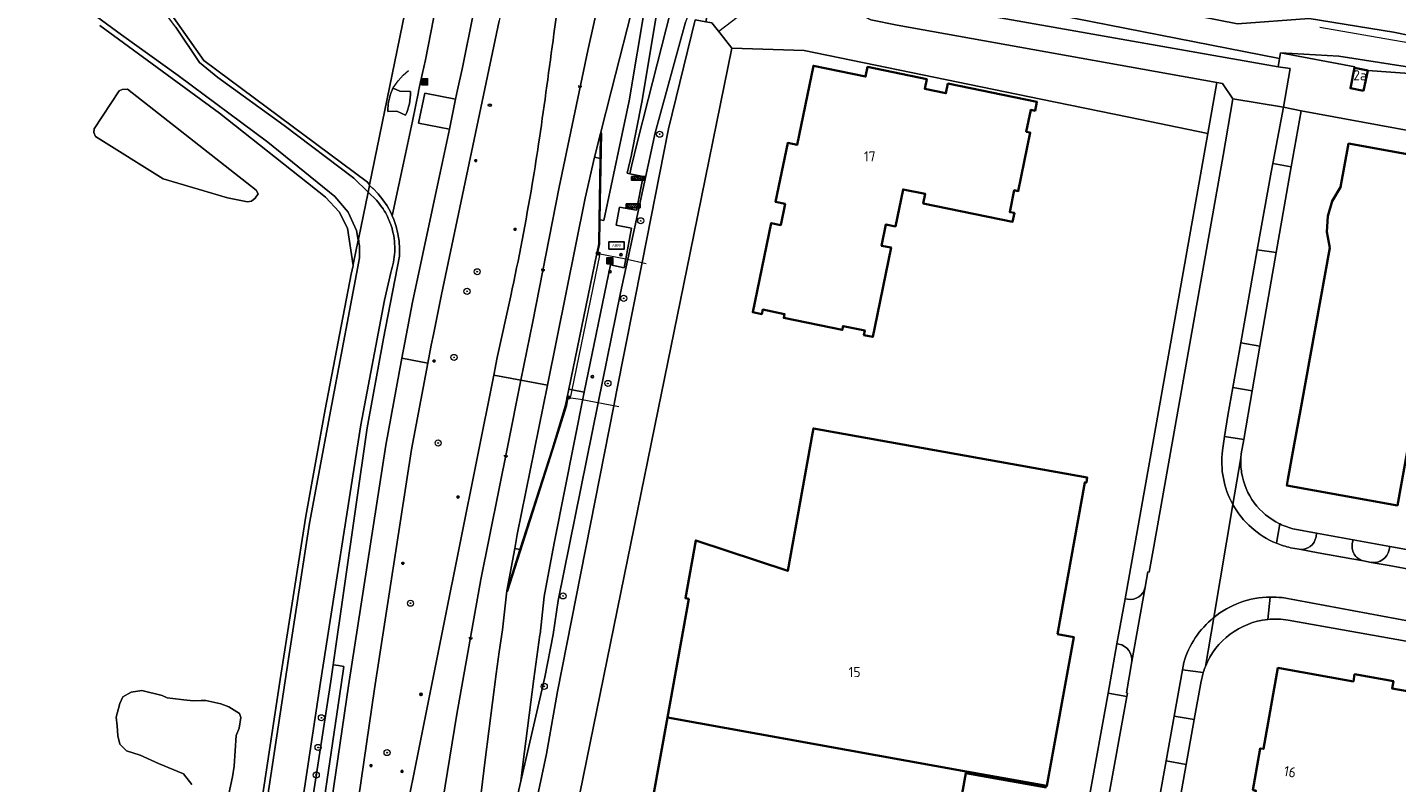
# Model space of a CAD drawing. Header units: metres. Extents: x 149984 to 156489, y 469398 to 478068.
# Tile 203 of 256: x 154208 to 154388, y 471512 to 471612. Entities that reach past the tile are written whole.
import ezdxf
from ezdxf.enums import TextEntityAlignment as Align

# ---------------------------------------------------------------- set-up
doc = ezdxf.new("R2010")
doc.units = ezdxf.units.M
doc.header["$LTSCALE"] = 0.75
for name, color, linetype, lineweight in [('B-WE-GK-BESCHOEIING-G', 252, 'GK-BESCHOEIING-SO', 18), ('B-WE-GR-BEPLANTING_CULTUUR_HEESTERS-GV', 252, 'Continuous', 18), ('B-WE-GR-BOOM-S', 252, 'Continuous', 25), ('B-WE-GR-GROENVOORZIENING-GV', 252, 'Continuous', 18), ('B-WE-IE-MEUBILAIR-S', 252, 'Continuous', 25), ('B-WE-IE-MEUBILAIR_WEGMEUBILAIR-GV', 252, 'Continuous', 18), ('B-WE-IE-MEUBILAIR_WEGMEUBILAIR-S', 252, 'Continuous', 25), ('B-WE-IE-MEUBILAIR_WEGMEUBILAIR_AFVALBAK-S', 252, 'Continuous', 25), ('B-WE-IE-TERREINAFSCHEIDING_KUNSTMATIG_HEKWERK-G', 252, 'IE-TERREINAFSCHEIDING_KUNSTMATIG-SO', 18), ('B-WE-KW-KUNSTWERK_DUIKER-G', 6, 'Continuous', 18), ('B-WE-OG-BEBOUWING-GV', 6, 'Continuous', 35), ('B-WE-OG-BEBOUWING-T18', 1, 'Continuous', 18), ('B-WE-OG-BEBOUWING_LOODS-GV', 6, 'Continuous', 18), ('B-WE-OG-TERREIN_BEGROEID-GV', 252, 'Continuous', 18), ('B-WE-OG-TERREIN_ERF-GV', 252, 'Continuous', 18), ('B-WE-OG-TERREIN_OEVER-GV', 252, 'Continuous', 18), ('B-WE-OG-WATER-GV', 252, 'Continuous', 18), ('B-WE-OG-WATER_MEER-GV', 252, 'Continuous', 18), ('B-WE-OG-WATER_SLOOT-GV', 252, 'Continuous', 18), ('B-WE-VH-GESLOTENVERHARDING-GV', 252, 'Continuous', 18), ('B-WE-VH-GESLOTENVERHARDING_ASFALT-GV', 252, 'Continuous', 18), ('B-WE-VH-OPENVERHARDING-GV', 252, 'Continuous', 18), ('B-WE-VH-OPENVERHARDING_BETONSTRAATSTEEN-GV', 252, 'Continuous', 18), ('B-WE-VH-OPENVERHARDING_TEGEL-GV', 252, 'Continuous', 18)]:
    doc.layers.add(name, color=color, linetype=linetype, lineweight=lineweight)
doc.styles.add('NLCS-ISO', font='NLCS-ISO.ttf')
doc.styles.add('NLCS-ISO-M750-T18', font='NLCS-ISO.ttf', dxfattribs={"height": 1.35})
doc.linetypes.add('GK-BESCHOEIING-SO', pattern='A,18,-3,[1,NLCS.SHX,S=0.6,R=0,X=0,Y=0],-3', length=24)
doc.linetypes.add('IE-TERREINAFSCHEIDING_KUNSTMATIG-SO', pattern='A,4,[82,NLCS.SHX,S=0.75,R=90,X=0,Y=0],4,-2', length=10)

# ---------------------------------------------------------------- blocks, each defined once
blk = doc.blocks.new('SIE-WEG_AFVALBAK-SO')
h = blk.add_hatch(color=256)
h.dxf.hatch_style = 1
h.paths.add_polyline_path([(-1.5, -1.5), (1.5, -1.5), (1.5, 1.5), (-1.5, 1.5)])
for points in [[(-2, -2), (2, -2), (2, 2), (-2, 2)], [(-1.5, -1.5), (1.5, -1.5), (1.5, 1.5), (-1.5, 1.5)]]:
    blk.add_lwpolyline(points, close=True)
blk = doc.blocks.new('SIE-MEUBILAIR_BORD_VERKEER-SO')
blk.add_lwpolyline([(-0.5625, -0.5625), (0.5625, -0.5625), (0.5625, 0.5625), (-0.5625, 0.5625)], close=True)
at = {"style": 'NLCS-ISO'}
blk.add_text('vb', height=0.75, dxfattribs=at).set_placement((0, 0), align=Align.MIDDLE_CENTER)
blk = doc.blocks.new('SIE-MEUBILAIR_PAAL_HALTEPAAL-SO')
blk.add_circle((0, 0), 0.75)
at = {"style": 'NLCS-ISO'}
blk.add_text('ht', height=0.75, dxfattribs=at).set_placement((0, 0.06), align=Align.MIDDLE_CENTER)
blk = doc.blocks.new('SIE-MEUBILAIR_PAAL-SO')
blk.add_circle((0, 0), 0.75)
blk = doc.blocks.new('SIE-MEUBILAIR_PAAL_VERKEERSBORD-SO')
blk.add_circle((0, 0), 0.75)
at = {"style": 'NLCS-ISO'}
blk.add_text('vb', height=0.75, dxfattribs=at).set_placement((0, 0.07), align=Align.MIDDLE_CENTER)
blk = doc.blocks.new('SIE-MEUBILAIR_PAAL_HECTOMETER-SO')
blk.add_circle((0, 0), 0.75)
at = {"style": 'NLCS-ISO'}
blk.add_text('hm', height=0.75, dxfattribs=at).set_placement((0.16, 0.07), align=Align.MIDDLE_CENTER)
blk = doc.blocks.new('SIE-MEUBILAIR_PAAL_LICHTMAST-SO')
for points in [[(-0.62, 0), (-1, 0)], [(-0.71, 0.71), (-0.44, 0.44)], [(0, 1), (0, 0.62)], [(0.44, 0.44), (0.71, 0.71)], [(1, 0), (0.62, 0)], [(-0.71, -0.71), (-0.44, -0.44)], [(0, -0.62), (0, -1)], [(0.44, -0.44), (0.71, -0.71)]]:
    blk.add_lwpolyline(points)
blk.add_circle((0, 0), 0.5)
blk = doc.blocks.new('SIE-MEUBILAIR_PUT_KOLK-SO')
blk.add_ellipse((0, 0), major_axis=(1.25, 0), ratio=0.54)
at = {"style": 'NLCS-ISO'}
blk.add_text('klk', height=0.75, dxfattribs=at).set_placement((0.03, 0), align=Align.MIDDLE_CENTER)
blk = doc.blocks.new('SIE-WEG_ABRI-SO')
blk.add_lwpolyline([(-5, -2.5), (5, -2.5), (5, 2.5), (-5, 2.5)], close=True)
at = {"style": 'NLCS-ISO'}
blk.add_text('ABRI', height=1.8, dxfattribs=at).set_placement((0, 0), align=Align.MIDDLE_CENTER)
blk = doc.blocks.new('SIE-WEG_FIETSREK-SO')
for p, q in [((-4.5, 1.25), (-2, -1.25)), ((-4.5, 0), (-3.25, -1.25)), ((-3.25, 1.25), (-0.75, -1.25)), ((-2, 1.25), (0.5, -1.25)), ((-0.75, 1.25), (1.75, -1.25)), ((0.5, 1.25), (3, -1.25)), ((1.76, 1.25), (4.26, -1.25)), ((3.01, 1.25), (4.5, -0.24)), ((4.26, 1.25), (4.5, 1.01))]:
    blk.add_line(p, q)
at = {"flags": 128}
blk.add_lwpolyline([(4.51, -1.25), (-4.51, -1.25), (-4.51, 1.25), (4.51, 1.25), (4.51, -1.25)], close=True, dxfattribs=at)
blk = doc.blocks.new('SIE-MEUBILAIR_LICHTPUNT-SO')
at = {"color": 0, "linetype": 'ByBlock', "lineweight": 18}
for points in [[(-0.62, 0), (-1.25, 0)], [(0.62, 0), (1.25, 0)], [(-0.46, -0.43), (-0.92, -0.85)], [(0, -0.62), (0, -1.25)], [(0.46, -0.43), (0.92, -0.85)]]:
    blk.add_lwpolyline(points, dxfattribs=at)
blk.add_lwpolyline([(0, 0), (0.62, 0, -1), (-0.62, 0)], format="xyb", close=True, dxfattribs=at)
blk = doc.blocks.new('SGR-BOOM_GBKN-SO')
at = {"linetype": 'ByBlock', "lineweight": 18}
h = blk.add_hatch(color=0, dxfattribs=at)
h.dxf.hatch_style = 1
edge = h.paths.add_edge_path()
edge.add_arc((0, 0), 0.25, 0, 360)
at = {"color": 0, "linetype": 'ByBlock', "lineweight": 18}
for radius in [2, 0.25]:
    blk.add_circle((0, 0), radius, dxfattribs=at)
at = {"color": 0, "linetype": 'ByBlock', "lineweight": 18, "style": 'NLCS-ISO'}
blk.add_attdef('SOORT', (2.5, 0), '', height=1.5, dxfattribs=at)

msp = doc.modelspace()

# ---------------------------------------------------------------- linework, layer by layer
at = {"layer": 'B-WE-GK-BESCHOEIING-G', "flags": 128}
msp.add_lwpolyline([(154389.969, 471609.978), (154378.35, 471611.971)], dxfattribs=at)
at = {"layer": 'B-WE-GR-BEPLANTING_CULTUUR_HEESTERS-GV', "flags": 128}
msp.add_lwpolyline([(154220.424, 471603.817), (154220.036, 471603.656), (154216.749, 471598.631), (154216.714, 471598.155), (154216.906, 471597.637), (154225.853, 471592.043), (154234.307, 471589.526), (154236.945, 471588.991), (154237.481, 471589.067), (154237.978, 471589.488), (154238.36, 471590.062), (154238.093, 471590.536), (154221.148, 471603.863)], close=True, dxfattribs=at)
msp.add_lwpolyline([(154234.218, 471509.685), (154234.959, 471513.192), (154235.216, 471514.561), (154235.444, 471518.61), (154235.872, 471519.608), (154236.071, 471521.005), (154235.9, 471521.518), (154234.503, 471522.402), (154233.42, 471522.801), (154231.481, 471523.229), (154230.825, 471523.229), (154229.77, 471523.2), (154228.544, 471523.343), (154227.118, 471523.485), (154226.349, 471523.6), (154225.693, 471523.913), (154223.041, 471524.54), (154221.615, 471524.341), (154220.503, 471523.742), (154220.104, 471522.858), (154219.648, 471521.033), (154219.791, 471519.893), (154219.848, 471518.581), (154220.104, 471517.498), (154221.017, 471516.585), (154222.813, 471516.015), (154225.237, 471514.932), (154228.516, 471513.592), (154229.599, 471512.166)], dxfattribs=at)
at = {"layer": 'B-WE-GR-GROENVOORZIENING-GV', "flags": 128}
for points in [[(154260.675, 471628.517), (154253.049, 471591.224), (154253.032, 471591.14), (154253.499, 471590.775), (154253.513, 471590.764), (154254.196, 471590.048), (154254.814, 471589.276), (154255.362, 471588.453), (154255.837, 471587.585), (154256.035, 471587.136), (154257.79, 471595.337), (154258.712, 471599.619), (154259.496, 471603.527), (154259.513, 471603.608), (154259.779, 471604.828), (154260.412, 471607.745), (154261.851, 471614.932)], [(154277.356, 471611.154), (154278.293, 471617.951), (154278.373, 471618.535), (154278.241, 471618.542), (154278.675, 471621.541), (154278.947, 471623.429), (154272.455, 471624.404), (154272.16, 471622.784), (154270.155, 471612.855), (154262.549, 471576.794), (154261.466, 471571.528), (154261.191, 471570.094), (154260.746, 471567.734), (154258.598, 471556.344), (154253.682, 471524.793), (154249.855, 471498.171)], [(154291.25, 471615.868), (154288.942, 471602.157), (154287.574, 471595.226), (154287.567, 471595.191), (154287.024, 471592.765), (154287.349, 471592.699), (154287.577, 471593.705), (154288.357, 471596.799), (154289.806, 471602.476), (154292.729, 471614.036)], [(154261.851, 471614.932), (154260.412, 471607.745), (154259.779, 471604.828), (154259.513, 471603.608), (154259.496, 471603.527), (154258.712, 471599.619), (154257.79, 471595.337), (154256.035, 471587.136), (154256.235, 471586.68), (154256.553, 471585.743), (154256.788, 471584.782), (154256.939, 471583.805), (154257.004, 471582.818), (154256.983, 471581.829), (154254.907, 471570.967), (154252.75, 471559.216), (154248.241, 471527.963), (154248.957, 471527.852), (154249.674, 471527.741), (154249.299, 471525.317), (154245.407, 471498.842)], [(154246.396, 471498.697), (154250.288, 471525.168), (154255.204, 471556.926), (154257.323, 471568.368), (154257.712, 471570.471), (154258.713, 471575.757), (154262.678, 471594.288), (154263.607, 471598.601), (154259.524, 471599.377), (154260.327, 471603.322), (154264.398, 471602.544), (154264.664, 471603.765), (154265.307, 471606.726), (154266.752, 471613.943)], [(154292.729, 471614.036), (154289.806, 471602.476), (154288.357, 471596.799), (154287.577, 471593.705), (154287.349, 471592.699), (154289.126, 471592.336), (154288.231, 471587.919), (154286.016, 471588.306), (154285.561, 471585.93), (154287.599, 471585.542), (154286.83, 471581.499), (154286.6, 471580.29), (154284.804, 471580.675), (154281.347, 471563.904), (154277.426, 471544.191), (154277.104, 471542.378), (154276.093, 471536.944), (154275.524, 471532.007), (154275.509, 471531.893), (154275.107, 471528.993), (154274.713, 471526.119), (154273.256, 471514.806), (154272.986, 471512.594), (154276.171, 471526.332), (154277.261, 471531.947), (154277.932, 471536.438), (154283.204, 471562.495), (154286.135, 471576.984), (154287.102, 471581.437), (154290.717, 471598.086), (154294.718, 471612.711)], [(154255.94, 471603.538), (154256.015, 471603.716)], [(154256.154, 471604.011), (154257.045, 471603.587), (154258.439, 471603.53)], [(154257.807, 471600.411), (154256.632, 471600.953), (154255.477, 471600.897), (154255.472, 471601.095)], [(154254.473, 471491.582), (154262.795, 471533.101), (154269.417, 471566.129), (154269.891, 471568.495), (154271.664, 471576.619)], [(154267.882, 471490.581), (154272.986, 471512.594), (154273.256, 471514.806), (154274.713, 471526.119), (154275.107, 471528.993), (154275.509, 471531.893), (154275.524, 471532.007), (154276.093, 471536.944), (154277.104, 471542.378), (154277.426, 471544.191), (154281.347, 471563.904), (154279.752, 471564.212), (154279.335, 471564.292), (154278.899, 471562.178), (154277.115, 471556.404), (154272.884, 471543.171), (154271.146, 471537.689), (154270.557, 471532.58), (154270.154, 471529.676), (154269.756, 471526.772), (154268.295, 471515.428), (154264.712, 471486.029)], [(154245.407, 471498.842), (154249.299, 471525.317), (154249.674, 471527.741), (154248.957, 471527.852), (154248.241, 471527.963), (154247.927, 471525.789), (154242.416, 471490.011)]]:
    msp.add_lwpolyline(points, dxfattribs=at)
msp.add_lwpolyline([(154283.511, 471598.028), (154283.45, 471594.724), (154283.336, 471586.625), (154283.466, 471586.61), (154283.944, 471586.556), (154286.374, 471597.984), (154287.268, 471602.316), (154289.418, 471615.153), (154289.583, 471616.139), (154290.824, 471620.782), (154289.595, 471621.121), (154288.318, 471616.379), (154288.174, 471616.415), (154288.062, 471615.974), (154284.96, 471603.707)], close=True, dxfattribs=at)
at = {"layer": 'B-WE-GR-GROENVOORZIENING-GV'}
for points in [[(154275.457, 471597.407, 0.0022621), (154277.356, 471611.154)], [(154255.553, 471602.154, -0.057064), (154255.94, 471603.538)], [(154256.015, 471603.716, -0.0122433), (154256.154, 471604.011)], [(154258.439, 471603.53, -0.1109886), (154257.807, 471600.411)], [(154255.472, 471601.095, -0.0405836), (154255.553, 471602.154)], [(154274.495, 471591.312, 0.0049288), (154275.457, 471597.407)], [(154271.664, 471576.619, 0.0119013), (154274.495, 471591.312)]]:
    msp.add_lwpolyline(points, format="xyb", dxfattribs=at)
at = {"layer": 'B-WE-IE-MEUBILAIR_WEGMEUBILAIR-GV', "flags": 128}
for points in [[(154283.45, 471594.724), (154283.336, 471586.625), (154283.466, 471586.61), (154283.682, 471598.036), (154283.511, 471598.028)], [(154279.335, 471564.292), (154279.752, 471564.212), (154283.394, 471581.927), (154283.097, 471582.008), (154283.411, 471583.437), (154283.466, 471586.61), (154283.336, 471586.625), (154283.291, 471583.455)], [(154279.752, 471564.212), (154279.335, 471564.292), (154278.899, 471562.178), (154277.115, 471556.404), (154272.884, 471543.171), (154271.146, 471537.689), (154271.28, 471537.649), (154277.259, 471556.404), (154279.04, 471562.142), (154279.302, 471563.419), (154279.571, 471563.339)]]:
    msp.add_lwpolyline(points, close=True, dxfattribs=at)
at = {"layer": 'B-WE-IE-TERREINAFSCHEIDING_KUNSTMATIG_HEKWERK-G', "flags": 128}
msp.add_lwpolyline([(154256.175, 471604.021), (154256.813, 471604.969), (154257.465, 471605.683), (154258.204, 471606.299)], dxfattribs=at)
at = {"layer": 'B-WE-KW-KUNSTWERK_DUIKER-G', "flags": 128}
for points in [[(154299.085, 471611.511), (154316.388, 471624.745)], [(154283.198, 471582.205), (154286.83, 471581.499), (154289.542, 471580.889)], [(154285.898, 471561.98), (154280.874, 471562.94), (154279.269, 471563.163)]]:
    msp.add_lwpolyline(points, dxfattribs=at)
at = {"layer": 'B-WE-OG-BEBOUWING-GV', "flags": 128}
for points in [[(154319.661, 471572.464), (154321.814, 471582.958), (154320.558, 471583.216), (154321.132, 471586.012), (154322.397, 471585.753), (154323.402, 471590.649), (154326.326, 471590.049), (154326.066, 471588.783), (154337.83, 471586.369), (154338.07, 471587.537), (154337.471, 471587.66), (154338.061, 471590.535), (154338.581, 471590.428), (154340.163, 471598.14), (154339.643, 471598.247), (154340.235, 471601.131), (154340.814, 471601.013), (154341.054, 471602.18), (154329.312, 471604.601), (154329.05, 471603.328), (154326.249, 471603.905), (154326.511, 471605.179), (154318.716, 471606.786), (154318.456, 471605.522), (154311.581, 471606.94), (154309.433, 471596.52), (154308.189, 471596.777), (154306.584, 471588.991), (154307.837, 471588.733), (154307.26, 471585.932), (154306.007, 471586.19), (154303.586, 471574.449), (154304.763, 471574.207), (154304.884, 471574.796), (154307.769, 471574.204), (154307.666, 471573.704), (154315.378, 471572.121), (154315.481, 471572.622), (154318.346, 471572.034), (154318.223, 471571.435), (154319.4, 471571.194)], [(154384.115, 471603.618), (154384.667, 471606.317), (154382.932, 471606.666), (154382.385, 471603.972)], [(154374.878, 471556.517), (154374.128, 471552.371), (154373.989, 471551.603), (154388.579, 471548.972), (154393.195, 471574.58), (154405.959, 471572.279), (154409.468, 471591.745), (154382.134, 471596.681), (154381.09, 471590.929), (154379.986, 471589.09), (154379.398, 471587.11), (154379.262, 471585.062), (154379.66, 471582.94), (154375.875, 471562.023)], [(154343.754, 471532.002), (154347.351, 471552.011), (154347.568, 471551.972), (154347.686, 471552.631), (154311.585, 471559.122), (154311.468, 471558.473), (154308.196, 471540.324), (154296.069, 471544.344), (154294.694, 471536.717), (154295.137, 471536.637), (154292.314, 471520.979), (154331.73, 471513.888), (154342.369, 471511.974), (154345.909, 471531.614)], [(154397.635, 471523.09), (154387.883, 471524.845), (154388.053, 471525.779), (154382.94, 471526.696), (154382.773, 471525.763), (154372.812, 471527.544), (154370.903, 471516.848), (154370.501, 471516.915), (154369.518, 471511.431), (154369.923, 471511.358), (154368.996, 471506.193), (154384.147, 471503.469), (154380.295, 471482.115), (154389.931, 471480.383)]]:
    msp.add_lwpolyline(points, close=True, dxfattribs=at)
for points in [[(154342.369, 471511.974), (154331.73, 471513.888), (154292.314, 471520.979), (154289.474, 471505.224)], [(154329.226, 471500), (154331.691, 471513.673), (154342.33, 471511.755)]]:
    msp.add_lwpolyline(points, dxfattribs=at)
at = {"layer": 'B-WE-OG-BEBOUWING_LOODS-GV'}
for points in [[(154255.94, 471603.538, 0.057064), (154255.553, 471602.154)], [(154256.154, 471604.011, 0.0122433), (154256.015, 471603.716)], [(154257.807, 471600.411, 0.1109886), (154258.439, 471603.53)], [(154255.553, 471602.154, 0.0405836), (154255.472, 471601.095)]]:
    msp.add_lwpolyline(points, format="xyb", dxfattribs=at)
at = {"layer": 'B-WE-OG-BEBOUWING_LOODS-GV', "flags": 128}
for points in [[(154256.015, 471603.716), (154255.94, 471603.538)], [(154258.439, 471603.53), (154257.045, 471603.587), (154256.154, 471604.011)], [(154255.472, 471601.095), (154255.477, 471600.897), (154256.632, 471600.953), (154257.807, 471600.411)]]:
    msp.add_lwpolyline(points, dxfattribs=at)
at = {"layer": 'B-WE-OG-TERREIN_BEGROEID-GV', "flags": 128}
for points in [[(154225.85, 471615.221), (154231.214, 471607.636), (154252.757, 471591.589), (154253.049, 471591.224), (154260.675, 471628.517)], [(154238.262, 471506.265), (154241.274, 471526.032), (154244.627, 471547.56), (154247.179, 471561.618), (154250.646, 471579.471), (154250.875, 471580.591), (154250.121, 471585.531), (154249.049, 471587.693), (154247.226, 471589.603), (154245.939, 471590.659), (154233.285, 471600.714), (154217.502, 471612.258)], [(154396.352, 471605.809), (154380.863, 471608.218), (154373.145, 471608.637), (154382.956, 471606.799), (154382.932, 471606.666), (154384.667, 471606.317), (154391.347, 471605.825)], [(154229.599, 471512.166), (154228.516, 471513.592), (154225.237, 471514.932), (154222.813, 471516.015), (154221.017, 471516.585), (154220.104, 471517.498), (154219.848, 471518.581), (154219.791, 471519.893), (154219.648, 471521.033), (154220.104, 471522.858), (154220.503, 471523.742), (154221.615, 471524.341), (154223.041, 471524.54), (154225.693, 471523.913), (154226.349, 471523.6), (154227.118, 471523.485), (154228.544, 471523.343), (154229.77, 471523.2), (154230.825, 471523.229), (154231.481, 471523.229), (154233.42, 471522.801), (154234.503, 471522.402), (154235.9, 471521.518), (154236.071, 471521.005), (154235.872, 471519.608), (154235.444, 471518.61), (154235.216, 471514.561), (154234.959, 471513.192), (154234.218, 471509.685)]]:
    msp.add_lwpolyline(points, dxfattribs=at)
for points in [[(154313.955, 471627.646), (154307.867, 471628.802), (154307.679, 471629.033), (154307.67, 471628.996), (154315.994, 471618.98), (154317.576, 471616.918), (154320.229, 471615.837), (154323.245, 471615.558), (154372.845, 471606.808), (154373.048, 471607.912), (154341.441, 471614.084), (154318.651, 471618.904), (154314.013, 471626.009), (154313.956, 471627.646)], [(154297.386, 471612.756), (154298.202, 471612.61), (154299.248, 471611.308), (154300.803, 471609.247), (154310.344, 471608.962), (154341.546, 471602.53), (154353.17, 471600.15), (154363.583, 471598.01), (154364.781, 471604.754), (154322.626, 471612.302), (154319.148, 471612.988), (154316.201, 471614.462), (154313.6, 471616.73), (154304.856, 471627.143), (154304.006, 471627.365), (154299.945, 471625.432), (154299.927, 471625.24), (154299.061, 471620.983), (154297.721, 471614.401)], [(154225.853, 471592.043), (154216.906, 471597.637), (154216.714, 471598.155), (154216.749, 471598.631), (154220.036, 471603.656), (154220.424, 471603.817), (154221.148, 471603.863), (154238.093, 471590.536), (154238.36, 471590.062), (154237.978, 471589.488), (154237.481, 471589.067), (154236.945, 471588.991), (154234.307, 471589.526)]]:
    msp.add_lwpolyline(points, close=True, dxfattribs=at)
at = {"layer": 'B-WE-OG-TERREIN_ERF-GV', "flags": 128}
for points in [[(154347.956, 471510.418), (154350.431, 471524.197), (154351.603, 471530.726), (154352.666, 471536.642), (154356.105, 471555.91), (154363.583, 471598.01), (154353.17, 471600.15), (154341.546, 471602.53), (154310.344, 471608.962), (154300.803, 471609.247), (154295.315, 471582.265), (154291.108, 471561.634), (154278.518, 471500)], [(154394.303, 471597.596), (154375.869, 471601.022), (154374.58, 471593.632), (154372.604, 471582.303), (154370.456, 471569.989), (154369.425, 471564.077), (154368.308, 471557.673), (154367.981, 471555.764), (154367.935, 471555.225)], [(154375.036, 471545.833), (154377.905, 471545.312), (154382.739, 471544.435), (154387.571, 471543.558), (154395.611, 471542.098), (154397.727, 471541.714), (154402.675, 471540.816), (154409.322, 471539.609), (154416.357, 471538.332), (154439.624, 471534.108), (154471.96, 471528.237), (154483.021, 471526.229), (154488.877, 471525.166), (154508.877, 471521.535), (154514.791, 471520.462), (154521.46, 471519.257), (154522.283, 471523.861), (154530.604, 471570.395), (154527.768, 471571.113)], [(154289.474, 471505.224), (154292.314, 471520.979), (154295.137, 471536.637), (154294.694, 471536.717), (154296.069, 471544.344), (154308.196, 471540.324), (154311.468, 471558.473), (154311.585, 471559.122), (154347.686, 471552.631), (154347.568, 471551.972), (154347.351, 471552.011), (154343.754, 471532.002), (154345.909, 471531.614), (154342.369, 471511.974)], [(154373.017, 471546.546), (154373.056, 471546.527)], [(154404.027, 471528.51), (154393.69, 471530.354), (154374.181, 471533.834)], [(154389.931, 471480.383), (154380.295, 471482.115), (154365.11, 471484.845), (154367.07, 471495.506), (154366.656, 471495.578), (154367.465, 471500), (154367.659, 471501.063), (154368.062, 471500.989), (154368.996, 471506.193), (154369.923, 471511.358), (154369.518, 471511.431), (154370.501, 471516.915), (154370.903, 471516.848), (154372.812, 471527.544), (154382.773, 471525.763), (154382.94, 471526.696), (154388.053, 471525.779), (154387.883, 471524.845), (154397.635, 471523.09)], [(154362.714, 471525.812), (154361.798, 471520.718), (154360.736, 471514.813), (154358.073, 471500), (154355.959, 471488.238), (154354.897, 471482.333), (154352.774, 471470.523), (154350.738, 471459.204), (154348.614, 471447.395), (154347.817, 471442.965), (154346.755, 471437.06), (154345.428, 471429.679), (154343.303, 471417.868), (154341.621, 471408.518), (154338.435, 471390.802), (154337.018, 471382.929), (154335.956, 471377.024), (154334.982, 471371.61), (154332.906, 471360.067)], [(154342.33, 471511.755), (154331.691, 471513.673), (154329.226, 471500)]]:
    msp.add_lwpolyline(points, dxfattribs=at)
for points in [[(154326.066, 471588.783), (154326.326, 471590.049), (154323.402, 471590.649), (154322.397, 471585.753), (154321.132, 471586.012), (154320.558, 471583.216), (154321.814, 471582.958), (154319.661, 471572.464), (154319.4, 471571.194), (154318.223, 471571.435), (154318.346, 471572.034), (154315.481, 471572.622), (154315.378, 471572.121), (154307.666, 471573.704), (154307.769, 471574.204), (154304.884, 471574.796), (154304.763, 471574.207), (154303.586, 471574.449), (154306.007, 471586.19), (154307.26, 471585.932), (154307.837, 471588.733), (154306.584, 471588.991), (154308.189, 471596.777), (154309.433, 471596.52), (154311.581, 471606.94), (154318.456, 471605.522), (154318.716, 471606.786), (154326.511, 471605.179), (154326.249, 471603.905), (154329.05, 471603.328), (154329.312, 471604.601), (154341.054, 471602.18), (154340.814, 471601.013), (154340.235, 471601.131), (154339.643, 471598.247), (154340.163, 471598.14), (154338.581, 471590.428), (154338.061, 471590.535), (154337.471, 471587.66), (154338.07, 471587.537), (154337.83, 471586.369)], [(154373.989, 471551.603), (154374.128, 471552.371), (154374.878, 471556.517), (154375.875, 471562.023), (154379.66, 471582.94), (154379.262, 471585.062), (154379.398, 471587.11), (154379.986, 471589.09), (154381.09, 471590.929), (154382.134, 471596.681), (154409.468, 471591.745), (154405.959, 471572.279), (154393.195, 471574.58), (154388.579, 471548.972)]]:
    msp.add_lwpolyline(points, close=True, dxfattribs=at)
at = {"layer": 'B-WE-OG-TERREIN_ERF-GV'}
for points in [[(154367.935, 471555.225, 0.0536784), (154368.037, 471553.288)], [(154368.037, 471553.288, 0.2434863), (154373.017, 471546.546)], [(154373.056, 471546.527, 0.058482), (154375.036, 471545.833)], [(154371.474, 471533.926, 0.2787409), (154363.266, 471527.731)], [(154374.181, 471533.834, 0.0686942), (154371.474, 471533.926)], [(154363.266, 471527.731, 0.0211975), (154362.983, 471526.929)], [(154362.983, 471526.929, 0.029758), (154362.714, 471525.812)]]:
    msp.add_lwpolyline(points, format="xyb", dxfattribs=at)
at = {"layer": 'B-WE-OG-TERREIN_OEVER-GV', "flags": 128}
for points in [[(154398.17, 471609.311), (154388.047, 471611.363), (154376.94, 471613.157), (154367.493, 471612.492), (154339.979, 471617.934), (154324.39, 471621.406), (154318.124, 471622.464), (154316.225, 471624.959), (154315.733, 471625.57), (154315.134, 471626.312), (154315.343, 471627.382), (154313.956, 471627.646), (154314.013, 471626.009), (154318.651, 471618.904), (154341.441, 471614.084), (154373.048, 471607.912), (154373.145, 471608.637), (154380.863, 471608.218), (154396.352, 471605.809)], [(154217.502, 471612.258), (154233.285, 471600.714), (154245.939, 471590.659), (154247.226, 471589.603), (154249.049, 471587.693), (154250.121, 471585.531), (154250.875, 471580.591), (154250.904, 471580.734), (154251.56, 471583.94), (154251.319, 471585.214), (154250.211, 471587.648), (154248.49, 471589.695), (154239.649, 471596.856), (154227.82, 471605.653), (154220.341, 471611.02), (154214.405, 471615.38)], [(154227.516, 471612.041), (154230.618, 471607.371), (154233.043, 471605.38), (154241.79, 471599.078), (154250.982, 471592.137), (154252.859, 471590.292), (154253.032, 471591.14), (154253.049, 471591.224), (154252.757, 471591.589), (154231.214, 471607.636), (154225.85, 471615.221)], [(154272.721, 471499.035), (154276.373, 471516.204), (154277.834, 471524.408), (154285.241, 471562.106), (154285.606, 471563.965), (154288.976, 471581.016), (154292.457, 471598.633), (154295.979, 471613.007), (154297.386, 471612.756), (154297.721, 471614.401), (154297.491, 471614.534), (154295.433, 471614.57), (154294.718, 471612.711), (154290.717, 471598.086), (154287.102, 471581.437), (154286.135, 471576.984), (154283.204, 471562.495), (154277.932, 471536.438), (154277.261, 471531.947), (154276.171, 471526.332), (154272.986, 471512.594), (154267.882, 471490.581)], [(154242.416, 471490.011), (154247.927, 471525.789), (154248.241, 471527.963), (154252.75, 471559.216), (154254.907, 471570.967), (154256.983, 471581.829), (154257.004, 471582.818), (154256.939, 471583.805), (154256.788, 471584.782), (154256.553, 471585.743), (154256.235, 471586.68), (154256.035, 471587.136), (154255.837, 471587.585), (154255.362, 471588.453), (154254.814, 471589.276), (154254.196, 471590.048), (154253.513, 471590.764), (154253.499, 471590.775), (154253.032, 471591.14), (154252.859, 471590.292), (154253.97, 471589.2)], [(154251.588, 471584.077), (154251.56, 471583.94), (154250.904, 471580.734), (154250.875, 471580.591), (154250.646, 471579.471), (154247.179, 471561.618), (154244.627, 471547.56), (154241.274, 471526.032), (154238.262, 471506.265), (154238.042, 471505.955), (154234.881, 471501.502), (154233.656, 471494.424), (154231.507, 471485.685), (154227.277, 471473.553), (154223.05, 471463.692), (154222.756, 471463.091), (154222.311, 471462.182)], [(154222.311, 471462.182), (154222.103, 471461.758), (154223.126, 471461.574), (154224.233, 471462.295), (154228.915, 471470.305), (154234.666, 471484.293), (154236.666, 471491.147), (154238.187, 471499.649), (154238.951, 471506.079), (154242.345, 471528.718), (154245.116, 471546.608), (154248.059, 471562.321), (154251.654, 471581.123)], [(154255.836, 471579.688), (154255.016, 471576.031), (154251.91, 471559.578), (154246.567, 471525.655), (154241.185, 471489.815)]]:
    msp.add_lwpolyline(points, dxfattribs=at)
at = {"layer": 'B-WE-OG-TERREIN_OEVER-GV'}
for points in [[(154253.97, 471589.2, -0.0602036), (154255.267, 471587.324)], [(154255.267, 471587.324, -0.0596939), (154256.084, 471585.195)], [(154256.084, 471585.195, -0.0732114), (154256.365, 471582.423)], [(154251.702, 471583.186, 0.022509), (154251.588, 471584.077)], [(154251.654, 471581.123, 0.0523564), (154251.702, 471583.186)], [(154256.365, 471582.423, -0.0727953), (154255.836, 471579.688)]]:
    msp.add_lwpolyline(points, format="xyb", dxfattribs=at)
at = {"layer": 'B-WE-OG-WATER-GV', "flags": 128}
for points in [[(154393.832, 471613.5), (154343.155, 471623.296), (154338.237, 471624.276), (154322.56, 471627.401), (154319.539, 471628), (154315.529, 471628.337), (154315.343, 471627.382), (154315.134, 471626.312), (154315.733, 471625.57), (154316.225, 471624.959), (154318.124, 471622.464), (154324.39, 471621.406), (154339.979, 471617.934), (154367.493, 471612.492), (154376.94, 471613.157), (154388.047, 471611.363), (154398.17, 471609.311)], [(154253.97, 471589.2), (154252.859, 471590.292), (154251.588, 471584.077)], [(154251.654, 471581.123), (154248.059, 471562.321), (154245.116, 471546.608), (154242.345, 471528.718), (154238.951, 471506.079), (154238.187, 471499.649), (154236.666, 471491.147), (154234.666, 471484.293), (154228.915, 471470.305), (154224.233, 471462.295), (154221.892, 471458.563), (154214.134, 471448.431), (154204.922, 471439.083), (154195.261, 471431.68), (154191.305, 471429.059), (154188.06, 471426.909)], [(154241.185, 471489.815), (154246.567, 471525.655), (154251.91, 471559.578), (154255.016, 471576.031), (154255.836, 471579.688)]]:
    msp.add_lwpolyline(points, dxfattribs=at)
at = {"layer": 'B-WE-OG-WATER-GV'}
for points in [[(154255.267, 471587.324, 0.0602036), (154253.97, 471589.2)], [(154256.084, 471585.195, 0.0596939), (154255.267, 471587.324)], [(154256.365, 471582.423, 0.0732114), (154256.084, 471585.195)], [(154251.588, 471584.077, -0.022509), (154251.702, 471583.186)], [(154251.702, 471583.186, -0.0523564), (154251.654, 471581.123)], [(154255.836, 471579.688, 0.0727953), (154256.365, 471582.423)]]:
    msp.add_lwpolyline(points, format="xyb", dxfattribs=at)
at = {"layer": 'B-WE-OG-WATER_MEER-GV', "flags": 128}
msp.add_lwpolyline([(154272.474, 471471.389), (154274.455, 471480.111), (154278.518, 471500), (154291.108, 471561.634), (154295.315, 471582.265), (154300.803, 471609.247), (154299.248, 471611.308), (154298.202, 471612.61), (154297.386, 471612.756), (154295.979, 471613.007), (154292.457, 471598.633), (154288.976, 471581.016), (154285.606, 471563.965), (154285.241, 471562.106), (154277.834, 471524.408), (154276.373, 471516.204), (154272.721, 471499.035), (154269.12, 471482.105), (154266.504, 471470.796)], dxfattribs=at)
at = {"layer": 'B-WE-OG-WATER_SLOOT-GV', "flags": 128}
msp.add_lwpolyline([(154213.054, 471618.404), (154213.209, 471616.867), (154214.405, 471615.38), (154220.341, 471611.02), (154227.82, 471605.653), (154239.649, 471596.856), (154248.49, 471589.695), (154250.211, 471587.648), (154251.319, 471585.214), (154251.56, 471583.94), (154251.588, 471584.077), (154252.859, 471590.292), (154250.982, 471592.137), (154241.79, 471599.078), (154233.043, 471605.38), (154230.618, 471607.371), (154227.516, 471612.041), (154222.558, 471618.678), (154219.739, 471621.249), (154218.277, 471621.8), (154217.007, 471621.834), (154215.687, 471621.487), (154214.629, 471620.945), (154213.697, 471619.98)], close=True, dxfattribs=at)
at = {"layer": 'B-WE-VH-GESLOTENVERHARDING-GV', "flags": 128}
for points in [[(154271.664, 471576.619), (154269.891, 471568.495), (154269.417, 471566.129), (154273.002, 471565.465), (154274.564, 471573.202), (154278.031, 471590.916), (154281.822, 471608.961), (154283.587, 471616.88), (154278.293, 471617.951), (154277.356, 471611.154)], [(154266.752, 471613.943), (154265.307, 471606.726), (154264.664, 471603.765), (154264.398, 471602.544), (154263.607, 471598.601), (154262.678, 471594.288), (154258.713, 471575.757), (154257.712, 471570.471), (154257.323, 471568.368), (154260.746, 471567.734), (154261.191, 471570.094), (154261.466, 471571.528), (154262.549, 471576.794), (154270.155, 471612.855)], [(154249.855, 471498.171), (154253.682, 471524.793), (154258.598, 471556.344), (154260.746, 471567.734), (154257.323, 471568.368), (154255.204, 471556.926), (154250.288, 471525.168), (154246.396, 471498.697)], [(154260.776, 471497.668), (154262.412, 471508.206), (154264.541, 471521.42), (154267.743, 471539.19), (154271.219, 471556.628), (154273.002, 471565.465), (154269.417, 471566.129), (154262.795, 471533.101), (154254.473, 471491.582)], [(154264.712, 471486.029), (154268.295, 471515.428), (154269.756, 471526.772), (154270.154, 471529.676), (154270.557, 471532.58), (154271.146, 471537.689), (154272.185, 471543.273), (154272.515, 471545.127), (154276.5, 471564.817), (154273.002, 471565.465), (154271.219, 471556.628), (154267.743, 471539.19), (154264.541, 471521.42), (154262.412, 471508.206), (154260.776, 471497.668)]]:
    msp.add_lwpolyline(points, dxfattribs=at)
for points in [[(154276.5, 471564.817), (154281.492, 471589.487), (154282.715, 471594.87), (154283.511, 471598.028), (154284.96, 471603.707), (154288.062, 471615.974), (154283.587, 471616.88), (154281.822, 471608.961), (154278.031, 471590.916), (154274.564, 471573.202), (154273.002, 471565.465)], [(154279.335, 471564.292), (154283.291, 471583.455), (154283.336, 471586.625), (154283.45, 471594.724), (154282.715, 471594.87), (154281.492, 471589.487), (154276.5, 471564.817), (154272.515, 471545.127), (154272.185, 471543.273), (154272.884, 471543.171), (154277.115, 471556.404), (154278.899, 471562.178)]]:
    msp.add_lwpolyline(points, close=True, dxfattribs=at)
at = {"layer": 'B-WE-VH-GESLOTENVERHARDING-GV'}
for points in [[(154277.356, 471611.154, -0.0022621), (154275.457, 471597.407)], [(154275.457, 471597.407, -0.0049288), (154274.495, 471591.312)], [(154274.495, 471591.312, -0.0119013), (154271.664, 471576.619)]]:
    msp.add_lwpolyline(points, format="xyb", dxfattribs=at)
at = {"layer": 'B-WE-VH-GESLOTENVERHARDING_ASFALT-GV', "flags": 128}
for points in [[(154365.515, 471556.194), (154365.795, 471558.055), (154366.209, 471560.803), (154366.866, 471564.501), (154367.913, 471570.388), (154370.098, 471582.681), (154371.918, 471592.917), (154372.138, 471594.055), (154373.568, 471601.466), (154366.861, 471602.599), (154365.608, 471595.115), (154356.448, 471543.549), (154355.839, 471540.167), (154355.674, 471540.197), (154355.316, 471538.168), (154353.568, 471528.369), (154352.837, 471524.24), (154352.974, 471524.216), (154352.891, 471523.753), (154350.416, 471509.974), (154348.625, 471500)], [(154364.349, 471534.175), (154364.362, 471534.186), (154366.891, 471549.075), (154366.861, 471549.129)], [(154366.891, 471549.075), (154364.362, 471534.186)], [(154412.865, 471536.293), (154400.968, 471538.462), (154400.975, 471538.623), (154397.025, 471539.292), (154394.359, 471539.777), (154387.472, 471541.031), (154385.136, 471541.456), (154384.121, 471541.641), (154382.553, 471541.926), (154378.125, 471542.732), (154375.636, 471543.185), (154374.486, 471543.394)], [(154373.368, 471536.803), (154394.164, 471532.97), (154404.491, 471531.066), (154429.077, 471526.535), (154438.419, 471524.813), (154453.903, 471521.959), (154461.035, 471520.644)], [(154329.992, 471358.715), (154330.262, 471360.5), (154330.895, 471364.692), (154332.232, 471372.103), (154333.209, 471377.516), (154334.274, 471383.421), (154335.694, 471391.293), (154338.89, 471409.007), (154340.577, 471418.356), (154342.708, 471430.166), (154344.039, 471437.546), (154345.105, 471443.451), (154345.904, 471447.88), (154348.034, 471459.689), (154350.076, 471471.006), (154352.207, 471482.815), (154353.272, 471488.72), (154355.307, 471500), (154358.066, 471515.291), (154359.131, 471521.196), (154360.231, 471527.291), (154360.403, 471528.246)]]:
    msp.add_lwpolyline(points, dxfattribs=at)
at = {"layer": 'B-WE-VH-GESLOTENVERHARDING_ASFALT-GV'}
for points in [[(154366.861, 471549.129, -0.1587913), (154365.515, 471556.194)], [(154372.624, 471543.982, -0.1697729), (154366.891, 471549.075)], [(154374.486, 471543.394, -0.0430782), (154372.624, 471543.982)], [(154364.362, 471534.186, -0.168877), (154371.812, 471536.884)], [(154371.812, 471536.884, -0.0327545), (154373.368, 471536.803)], [(154360.403, 471528.246, -0.1511741), (154364.349, 471534.175)]]:
    msp.add_lwpolyline(points, format="xyb", dxfattribs=at)
at = {"layer": 'B-WE-VH-OPENVERHARDING-GV', "flags": 128}
for points in [[(154290.683, 471625.263), (154289.595, 471621.121), (154290.824, 471620.782), (154289.583, 471616.139), (154289.418, 471615.153), (154287.268, 471602.316), (154286.374, 471597.984), (154283.944, 471586.556), (154283.466, 471586.61), (154283.336, 471586.625), (154283.291, 471583.455), (154279.335, 471564.292), (154279.752, 471564.212), (154281.347, 471563.904)], [(154281.347, 471563.904), (154284.804, 471580.675), (154286.6, 471580.29), (154286.83, 471581.499), (154287.599, 471585.542), (154285.561, 471585.93), (154286.016, 471588.306), (154288.231, 471587.919), (154289.126, 471592.336), (154287.349, 471592.699), (154287.024, 471592.765), (154287.567, 471595.191), (154287.574, 471595.226), (154288.942, 471602.157), (154291.25, 471615.868), (154291.539, 471616.85), (154292.416, 471619.933), (154293.394, 471619.735), (154293.672, 471620.905), (154292.709, 471621.076), (154293.687, 471624.795), (154292.913, 471624.873)]]:
    msp.add_lwpolyline(points, dxfattribs=at)
for points in [[(154263.607, 471598.601), (154264.398, 471602.544), (154260.327, 471603.322), (154259.524, 471599.377)], [(154283.45, 471594.724), (154283.511, 471598.028), (154282.715, 471594.87)], [(154272.884, 471543.171), (154272.185, 471543.273), (154271.146, 471537.689)]]:
    msp.add_lwpolyline(points, close=True, dxfattribs=at)
at = {"layer": 'B-WE-VH-OPENVERHARDING_BETONSTRAATSTEEN-GV', "flags": 128}
for points in [[(154394.173, 471604.717), (154393.85, 471602.392), (154390.9, 471602.802), (154391.292, 471605.623), (154394.242, 471605.213), (154394.271, 471605.422), (154391.347, 471605.825), (154384.667, 471606.317), (154384.115, 471603.618), (154382.385, 471603.972), (154382.932, 471606.666), (154382.956, 471606.799), (154373.145, 471608.637), (154373.048, 471607.912), (154372.845, 471606.808), (154374.456, 471606.603), (154373.568, 471601.466), (154375.869, 471601.022), (154394.303, 471597.596), (154395.555, 471604.512)], [(154372.138, 471594.055), (154374.58, 471593.632), (154375.869, 471601.022), (154373.568, 471601.466)], [(154372.604, 471582.303), (154374.58, 471593.632), (154372.138, 471594.055), (154371.918, 471592.917), (154370.098, 471582.681)], [(154372.604, 471582.303), (154370.098, 471582.681), (154367.913, 471570.388), (154370.456, 471569.989)], [(154370.456, 471569.989), (154367.913, 471570.388), (154366.866, 471564.501), (154369.425, 471564.077)], [(154365.795, 471558.055), (154368.308, 471557.673), (154369.425, 471564.077), (154366.866, 471564.501), (154366.209, 471560.803)], [(154350.416, 471509.974), (154352.891, 471523.753), (154350.431, 471524.197), (154347.956, 471510.418)], [(154361.798, 471520.718), (154359.131, 471521.196), (154358.066, 471515.291), (154360.736, 471514.813)], [(154353.272, 471488.72), (154355.959, 471488.238), (154358.073, 471500), (154360.736, 471514.813), (154358.066, 471515.291), (154355.307, 471500)]]:
    msp.add_lwpolyline(points, close=True, dxfattribs=at)
for points in [[(154355.316, 471538.168), (154355.674, 471540.197), (154355.839, 471540.167), (154356.448, 471543.549), (154365.608, 471595.115), (154366.861, 471602.599), (154365.533, 471604.619), (154364.781, 471604.754), (154363.583, 471598.01), (154356.105, 471555.91), (154352.666, 471536.642)], [(154366.861, 471549.129), (154366.891, 471549.075), (154367.935, 471555.225), (154367.981, 471555.764), (154368.308, 471557.673), (154365.795, 471558.055), (154365.515, 471556.194)], [(154367.935, 471555.225), (154366.891, 471549.075)], [(154372.624, 471543.982), (154373.056, 471546.527), (154373.017, 471546.546)], [(154373.056, 471546.527), (154372.624, 471543.982)], [(154377.852, 471544.843), (154377.905, 471545.312), (154375.036, 471545.833)], [(154382.674, 471544.102), (154382.739, 471544.435), (154377.905, 471545.312), (154377.852, 471544.843)], [(154374.486, 471543.394), (154375.636, 471543.185)], [(154387.5, 471543.094), (154387.571, 471543.558), (154382.739, 471544.435), (154382.674, 471544.102)], [(154387.571, 471543.558), (154387.5, 471543.094)], [(154395.525, 471541.712), (154395.611, 471542.098), (154387.571, 471543.558)], [(154375.636, 471543.185), (154378.125, 471542.732), (154382.553, 471541.926), (154384.121, 471541.641)], [(154384.121, 471541.641), (154385.136, 471541.456), (154385.14, 471541.481)], [(154385.14, 471541.481), (154385.136, 471541.456), (154387.472, 471541.031), (154394.359, 471539.777), (154397.025, 471539.292), (154397.03, 471539.319)], [(154353.568, 471528.369), (154355.316, 471538.168)], [(154352.988, 471536.591), (154352.666, 471536.642), (154351.603, 471530.726), (154351.855, 471530.691)], [(154352.666, 471536.642), (154352.988, 471536.591)], [(154371.812, 471536.884), (154371.474, 471533.926)], [(154371.474, 471533.926), (154371.812, 471536.884)], [(154374.181, 471533.834), (154393.69, 471530.354), (154394.164, 471532.97), (154373.368, 471536.803)], [(154363.266, 471527.731), (154364.362, 471534.186), (154364.349, 471534.175)], [(154364.362, 471534.186), (154363.266, 471527.731)], [(154351.855, 471530.691), (154351.603, 471530.726), (154350.431, 471524.197), (154352.891, 471523.753), (154352.974, 471524.216), (154352.837, 471524.24), (154353.568, 471528.369)], [(154362.983, 471526.929), (154360.231, 471527.291), (154359.131, 471521.196)], [(154360.403, 471528.246), (154360.231, 471527.291), (154362.983, 471526.929)], [(154359.131, 471521.196), (154361.798, 471520.718), (154362.714, 471525.812)]]:
    msp.add_lwpolyline(points, dxfattribs=at)
at = {"layer": 'B-WE-VH-OPENVERHARDING_BETONSTRAATSTEEN-GV'}
for points in [[(154365.515, 471556.194, 0.1587913), (154366.861, 471549.129)], [(154368.037, 471553.288, -0.0536784), (154367.935, 471555.225)], [(154373.017, 471546.546, -0.2434863), (154368.037, 471553.288)], [(154366.891, 471549.075, 0.1697729), (154372.624, 471543.982)], [(154375.036, 471545.833, -0.058482), (154373.056, 471546.527)], [(154372.624, 471543.982, 0.0430782), (154374.486, 471543.394)], [(154375.636, 471543.185, 0.4114758), (154377.852, 471544.843)], [(154377.852, 471544.843, -0.4114758), (154375.636, 471543.185)], [(154384.121, 471541.641, -0.4369794), (154382.674, 471544.102)], [(154382.674, 471544.102, 0.4369794), (154384.121, 471541.641)], [(154387.5, 471543.094, -0.4014192), (154385.14, 471541.481)], [(154385.14, 471541.481, 0.4014192), (154387.5, 471543.094)], [(154352.988, 471536.591, 0.4017571), (154355.316, 471538.168)], [(154355.316, 471538.168, -0.4017571), (154352.988, 471536.591)], [(154371.812, 471536.884, 0.168877), (154364.362, 471534.186)], [(154373.368, 471536.803, 0.0327545), (154371.812, 471536.884)], [(154364.349, 471534.175, 0.1511741), (154360.403, 471528.246)], [(154363.266, 471527.731, -0.2787409), (154371.474, 471533.926)], [(154371.474, 471533.926, -0.0686942), (154374.181, 471533.834)], [(154353.568, 471528.369, 0.3749926), (154351.855, 471530.691)], [(154351.855, 471530.691, -0.3749926), (154353.568, 471528.369)], [(154362.983, 471526.929, -0.0211975), (154363.266, 471527.731)], [(154362.714, 471525.812, -0.029758), (154362.983, 471526.929)]]:
    msp.add_lwpolyline(points, format="xyb", dxfattribs=at)
at = {"layer": 'B-WE-VH-OPENVERHARDING_TEGEL-GV', "flags": 128}
msp.add_lwpolyline([(154364.781, 471604.754), (154365.533, 471604.619), (154366.861, 471602.599), (154373.568, 471601.466), (154374.456, 471606.603), (154372.845, 471606.808), (154323.245, 471615.558), (154320.229, 471615.837), (154317.576, 471616.918), (154315.994, 471618.98), (154307.67, 471628.996), (154307.679, 471629.033), (154307.673, 471629.041), (154307.651, 471629.1), (154304.006, 471627.365), (154304.856, 471627.143), (154313.6, 471616.73), (154316.201, 471614.462), (154319.148, 471612.988), (154322.626, 471612.302)], close=True, dxfattribs=at)

# ---------------------------------------------------------------- block references
at = {"layer": 'B-WE-GR-BOOM-S', "xscale": 0.2, "yscale": 0.2, "zscale": 0.2}
for p in [(154291.298, 471597.918), (154288.803, 471586.502), (154267.241, 471579.787), (154265.899, 471577.199), (154286.563, 471576.278), (154264.185, 471568.487), (154284.473, 471565.055), (154262.092, 471557.201), (154258.446, 471536.067), (154278.564, 471537.031), (154276.081, 471525.106), (154246.701, 471520.963), (154246.266, 471517.057), (154255.36, 471516.368), (154246.017, 471513.431)]:
    msp.add_blockref('SGR-BOOM_GBKN-SO', p, dxfattribs=at)
at = {"layer": 'B-WE-IE-MEUBILAIR-S', "xscale": 0.2, "yscale": 0.2, "zscale": 0.2}
for name, p in [('SIE-MEUBILAIR_LICHTPUNT-SO', (154280.787, 471604.264)), ('SIE-MEUBILAIR_PUT_KOLK-SO', (154268.928, 471601.737)), ('SIE-MEUBILAIR_PAAL_LICHTMAST-SO', (154267.055, 471594.44)), ('SIE-MEUBILAIR_PAAL_LICHTMAST-SO', (154272.245, 471585.37)), ('SIE-MEUBILAIR_PUT_KOLK-SO', (154283.198, 471582.205)), ('SIE-MEUBILAIR_PAAL-SO', (154286.205, 471582.024)), ('SIE-MEUBILAIR_LICHTPUNT-SO', (154275.919, 471580.076)), ('SIE-MEUBILAIR_PAAL_HALTEPAAL-SO', (154284.753, 471579.809)), ('SIE-MEUBILAIR_PAAL_LICHTMAST-SO', (154261.558, 471568.003)), ('SIE-MEUBILAIR_PAAL_HECTOMETER-SO', (154282.429, 471565.938)), ('SIE-MEUBILAIR_PUT_KOLK-SO', (154279.269, 471563.163)), ('SIE-MEUBILAIR_LICHTPUNT-SO', (154271.023, 471555.519)), ('SIE-MEUBILAIR_PAAL_LICHTMAST-SO', (154264.712, 471550.072)), ('SIE-MEUBILAIR_PAAL_LICHTMAST-SO', (154257.439, 471541.341)), ('SIE-MEUBILAIR_LICHTPUNT-SO', (154266.381, 471531.499)), ('SIE-MEUBILAIR_PAAL_VERKEERSBORD-SO', (154259.83, 471524.044)), ('SIE-MEUBILAIR_BORD_VERKEER-SO', (154259.83, 471524.044)), ('SIE-MEUBILAIR_PAAL_LICHTMAST-SO', (154253.24, 471514.66)), ('SIE-MEUBILAIR_PAAL_LICHTMAST-SO', (154257.317, 471513.889))]:
    msp.add_blockref(name, p, dxfattribs=at)
at = {"layer": 'B-WE-IE-MEUBILAIR_WEGMEUBILAIR-S', "xscale": 0.2, "yscale": 0.2, "zscale": 0.2}
for name, p in [('SIE-WEG_FIETSREK-SO', (154288.494, 471592.09)), ('SIE-WEG_FIETSREK-SO', (154287.807, 471588.477)), ('SIE-WEG_ABRI-SO', (154285.609, 471583.244))]:
    msp.add_blockref(name, p, dxfattribs=at)
at = {"layer": 'B-WE-IE-MEUBILAIR_WEGMEUBILAIR_AFVALBAK-S', "xscale": 0.2, "yscale": 0.2, "zscale": 0.2}
for p in [(154260.304, 471604.822), (154284.734, 471581.207)]:
    msp.add_blockref('SIE-WEG_AFVALBAK-SO', p, dxfattribs=at)

# ---------------------------------------------------------------- texts
at = {"layer": 'B-WE-OG-BEBOUWING-T18', "style": 'NLCS-ISO-M750-T18'}
for s, p in [('2a', (154383.651, 471605.689)), ('17', (154319, 471595)), ('15', (154317, 471527))]:
    msp.add_text(s, height=1.35, dxfattribs=at).set_placement(p, align=Align.MIDDLE)
msp.add_text('16', height=1.35, rotation=349.8, dxfattribs=at).set_placement((154374.417, 471513.847), align=Align.MIDDLE)

doc.saveas('drawing.dxf')
